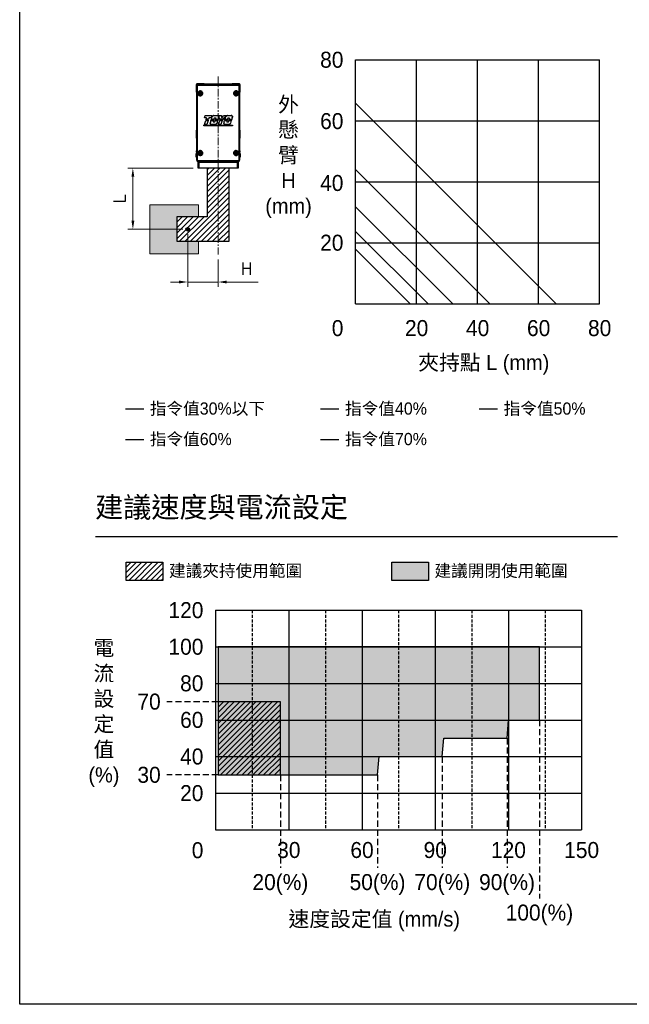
# Model space of a CAD drawing. Header units: inches. Extents: x 0 to 6721, y -3375 to 1330.
# Tile 32 of 196: x 2116 to 2616, y 0 to 807. Entities that reach past the tile are written whole.
import ezdxf

# ---------------------------------------------------------------- set-up
doc = ezdxf.new("R2010")
doc.units = ezdxf.units.IN
doc.header["$MEASUREMENT"] = 0
for name, pattern in [('CENTER', [2, 1.25, -0.25, 0.25, -0.25]), ('HIDDEN', [0.375, 0.25, -0.125]), ('SLD-實線', [0])]:
    doc.linetypes.add(name, pattern=pattern)
doc.layers.add('5', color=7, linetype='Continuous')
doc.layers.add('AM_7', color=4, linetype='CENTER', lineweight=15)
doc.layers.add('AM_8', color=1, linetype='Continuous', lineweight=15)
doc.styles.get("Standard").update_dxf_attribs({"font": 'arial.ttf'})
doc.styles.add('尺寸標註', font='romans.shx', dxfattribs={"bigfont": 'CHINESET.SHX'})
doc.dimstyles.new('CNS4~1$0', dxfattribs={"dimtxt": 10, "dimasz": 7, "dimexe": 4, "dimexo": 4, "dimgap": 6, "dimtad": 1, "dimtoh": 1, "dimdsep": 46, "dimtxsty": '尺寸標註', "dimcen": 0, "dimclrd": 2, "dimclre": 2, "dimclrt": 3, "dimadec": 0, "dimazin": 2, "dimtp": 0.1, "dimtm": 0.1, "dimtfac": 0.71, "dimtmove": 0, "dimatfit": 0, "dimfxl": 0, "dimlwd": 13, "dimlwe": 13, "dimarcsym": 0})

# ---------------------------------------------------------------- blocks, each defined once
blk = doc.blocks.new('*D360')
at = {"color": 2, "lineweight": 13}
for p, q in [((2253.61, 631.37), (2253.61, 588.16)), ((2278.61, 610.61), (2278.61, 588.16)), ((2246.61, 592.16), (2239.61, 592.16)), ((2253.61, 592.16), (2278.61, 592.16)), ((2285.61, 592.16), (2311.27, 592.16))]:
    blk.add_line(p, q, dxfattribs=at)
at = {"color": 2}
for points in [[(2246.61, 593.33), (2246.61, 591), (2253.61, 592.16)], [(2285.61, 593.33), (2285.61, 591), (2278.61, 592.16)]]:
    blk.add_solid(points, dxfattribs=at)
at = {"layer": 'Defpoints', "color": 0}
for p in [(2253.61, 635.37), (2278.61, 614.61), (2278.61, 592.16)]:
    blk.add_point(p, dxfattribs=at)
at = {"color": 3, "insert": (2301.94, 603.16), "char_height": 10, "attachment_point": 5, "style": '尺寸標註'}
blk.add_mtext('H', dxfattribs=at)
blk = doc.blocks.new('*D361')
at = {"color": 2, "lineweight": 13}
for p, q in [((2258.11, 685.54), (2204.7, 685.54)), ((2208.7, 678.54), (2208.7, 642.37)), ((2249.61, 635.37), (2204.7, 635.37))]:
    blk.add_line(p, q, dxfattribs=at)
at = {"color": 2}
for points in [[(2207.53, 678.54), (2209.86, 678.54), (2208.7, 685.54)], [(2207.53, 642.37), (2209.86, 642.37), (2208.7, 635.37)]]:
    blk.add_solid(points, dxfattribs=at)
at = {"layer": 'Defpoints', "color": 0}
for p in [(2262.11, 685.54), (2208.7, 635.37), (2253.61, 635.37)]:
    blk.add_point(p, dxfattribs=at)
at = {"color": 3, "insert": (2197.7, 660.5), "char_height": 10, "attachment_point": 5, "rotation": 90, "style": '尺寸標註'}
blk.add_mtext('L', dxfattribs=at)
blk = doc.blocks.new('CHS2B-S68_側')
at = {"color": 7, "linetype": 'SLD-實線', "lineweight": 25}
for p, q in [((-17.38, 69), (-18, 68.38)), ((-18, 68.38), (-18, 62.38)), ((-17.59, 68.21), (-17.21, 68.59)), ((-17.42, 68.04), (-17.59, 68.21)), ((-17.59, 6.75), (-17.59, 68.21)), ((-17.42, 6.92), (-17.42, 68.04)), ((-11.38, 69), (-17.38, 69)), ((-17.21, 68.59), (17.21, 68.59)), ((-17.21, 68.59), (-17.04, 68.42)), ((-17.13, 68.04), (-17.13, 6.92)), ((-11.16, 68.78), (-11.38, 69)), ((11.16, 68.78), (-11.16, 68.78)), ((11.38, 69), (11.16, 68.78)), ((17.38, 69), (11.38, 69)), ((17.04, 68.42), (17.21, 68.59)), ((17.13, 6.92), (17.13, 68.04)), ((17.21, 68.59), (17.59, 68.21)), ((18, 68.38), (17.38, 69)), ((17.59, 68.21), (17.42, 68.04)), ((17.42, 68.04), (17.42, 6.92)), ((17.59, 68.21), (17.59, 6.75)), ((18, 62.38), (18, 68.38)), ((-18, 62.38), (-17.77, 62.16)), ((-17.77, 62.16), (-17.77, 31.12)), ((-15.44, 60.97), (-15.33, 61.85)), ((-14.74, 60.43), (-15.44, 60.97)), ((-14.51, 62.19), (-15.33, 61.85)), ((-14.74, 60.43), (-13.92, 60.77)), ((-13.81, 61.65), (-14.51, 62.19)), ((-13.81, 61.65), (-13.92, 60.77)), ((13.81, 60.97), (13.92, 61.85)), ((14.51, 60.43), (13.81, 60.97)), ((14.74, 62.19), (13.92, 61.85)), ((14.51, 60.43), (15.33, 60.77)), ((15.44, 61.65), (14.74, 62.19)), ((15.44, 61.65), (15.33, 60.77)), ((17.77, 62.16), (18, 62.38)), ((17.77, 31.12), (17.77, 62.16)), ((-11.26, 41.1), (-11.26, 41.1)), ((-10.59, 43.15), (-10.59, 43.15)), ((-9.45, 41.1), (-9.44, 41.11)), ((-7.6, 41.11), (-7.6, 41.11)), ((-5.8, 41.11), (-5.8, 41.11)), ((-5.14, 43.14), (-5.14, 43.13)), ((-4.96, 41.96), (-4.95, 41.96)), ((-3.51, 43.13), (-3.51, 43.13)), ((-3.3, 40.88), (-3.3, 40.88)), ((-1.77, 40.88), (-1.77, 40.88)), ((-0.46, 43.13), (-0.46, 43.13)), ((0.3, 41.09), (0.46, 41.98)), ((0.46, 41.98), (0.3, 41.09)), ((0.3, 41.09), (0.3, 41.09)), ((0.46, 41.98), (0.46, 41.98)), ((0.58, 43.13), (0.58, 43.13)), ((2.62, 43.13), (2.62, 43.13)), ((2.92, 41.14), (2.92, 41.13)), ((4.48, 43.14), (4.48, 43.13)), ((6.22, 41.96), (6.23, 41.96)), ((6.61, 43.14), (6.61, 43.14)), ((7.67, 43.14), (7.67, 43.14)), ((7.89, 40.87), (7.88, 40.87)), ((9.4, 40.87), (9.4, 40.87)), ((10.72, 43.15), (10.72, 43.15)), ((11.66, 41.97), (11.5, 41.09)), ((11.5, 41.09), (11.66, 41.97)), ((11.5, 41.09), (11.5, 41.09)), ((11.66, 41.97), (11.66, 41.97)), ((-11.69, 35.14), (-11.69, 34.62)), ((-11.69, 35.14), (-11.69, 35.14)), ((-11.69, 34.62), (-11.69, 35.14)), ((-11.69, 34.62), (-11.69, 34.62)), ((-11.21, 35.76), (-11.21, 35.76)), ((-10.14, 39.09), (-10.13, 39.08)), ((-10.01, 39.43), (-10, 39.44)), ((-9.89, 39.78), (-9.89, 39.78)), ((-9.77, 40.1), (-9.77, 40.11)), ((-9.35, 35.77), (-9.35, 35.77)), ((-8.29, 39.08), (-8.29, 39.08)), ((-8.16, 39.44), (-8.16, 39.44)), ((-8.05, 39.77), (-8.05, 39.77)), ((-7.92, 40.11), (-7.92, 40.11)), ((-6.45, 36.83), (-6.37, 37.5)), ((-6.45, 36.83), (-6.44, 36.83)), ((-6.37, 37.5), (-6.44, 36.83)), ((-6.37, 37.5), (-6.37, 37.5)), ((-5.91, 38.94), (-5.91, 38.94)), ((-5.79, 39.3), (-5.79, 39.3)), ((-5.68, 39.63), (-5.68, 39.63)), ((-5.6, 39.97), (-5.6, 39.97)), ((-5.46, 35.72), (-5.46, 35.72)), ((-4.22, 38.04), (-4.22, 38.04)), ((-3.93, 38.94), (-3.93, 38.93)), ((-3.81, 39.3), (-3.81, 39.31)), ((-3.7, 39.63), (-3.71, 39.63)), ((-3.59, 39.97), (-3.59, 39.98)), ((-2.69, 38.04), (-2.69, 38.04)), ((-2.41, 35.72), (-2.41, 35.72)), ((-2.4, 38.93), (-2.4, 38.93)), ((-2.25, 39.31), (-2.25, 39.31)), ((-2.15, 39.63), (-2.14, 39.62)), ((-2.06, 39.97), (-2.06, 39.98)), ((-1.1, 36.83), (-1.1, 36.83)), ((-0.42, 38.93), (-0.43, 38.93)), ((-0.28, 39.31), (-0.28, 39.31)), ((-0.17, 39.63), (-0.18, 39.62)), ((-0.06, 39.98), (-0.06, 39.98)), ((0.3, 35.78), (0.3, 35.78)), ((1.14, 40.12), (1.15, 40.12)), ((1.21, 39.77), (1.21, 39.76)), ((1.27, 39.45), (1.28, 39.45)), ((1.36, 39.07), (1.36, 39.07)), ((2.13, 35.78), (2.13, 35.78)), ((3.19, 39.08), (3.19, 39.07)), ((3.56, 39.44), (3.56, 39.45)), ((3.83, 39.77), (3.82, 39.77)), ((4.1, 40.11), (4.1, 40.12)), ((4.82, 37.5), (4.74, 36.83)), ((4.74, 36.83), (4.81, 37.5)), ((4.74, 36.83), (4.74, 36.83)), ((4.81, 37.5), (4.82, 37.5)), ((5.27, 38.94), (5.28, 38.93)), ((5.39, 39.3), (5.4, 39.3)), ((5.5, 39.63), (5.5, 39.63)), ((5.58, 39.97), (5.59, 39.97)), ((5.72, 35.72), (5.72, 35.72)), ((6.97, 38.04), (6.96, 38.04)), ((7.26, 38.94), (7.26, 38.94)), ((7.38, 39.3), (7.37, 39.3)), ((7.49, 39.63), (7.48, 39.63)), ((7.59, 39.97), (7.59, 39.97)), ((8.49, 38.05), (8.49, 38.04)), ((8.77, 35.71), (8.77, 35.71)), ((8.78, 38.94), (8.78, 38.94)), ((8.92, 39.3), (8.92, 39.3)), ((9.03, 39.64), (9.03, 39.63)), ((9.11, 39.96), (9.11, 39.97)), ((10.09, 36.83), (10.09, 36.83)), ((10.78, 38.95), (10.77, 38.95)), ((10.92, 39.29), (10.91, 39.29)), ((11.03, 39.64), (11.03, 39.64)), ((11.13, 39.96), (11.13, 39.96)), ((11.69, 34.62), (11.69, 35.14)), ((11.69, 35.14), (11.69, 35.14)), ((11.69, 35.14), (11.69, 34.62)), ((11.69, 34.62), (11.69, 34.62)), ((-17.77, 31.12), (-18, 30.9)), ((-18, 30.9), (-18, 24.9)), ((-18, 24.9), (-17.77, 24.68)), ((-17.77, 24.68), (-17.77, 14.48)), ((18, 30.9), (17.77, 31.12)), ((17.77, 24.68), (18, 24.9)), ((17.77, 14.48), (17.77, 24.68)), ((18, 24.9), (18, 30.9)), ((-17.77, 11.93), (-17.92, 11.93)), ((-17.92, 9.08), (-17.92, 11.93)), ((-17.92, 9.08), (-17.77, 9.08)), ((-17.77, 14.48), (-17.59, 14.29)), ((-17.77, 14.25), (-17.59, 14.25)), ((-17.77, 13.12), (-17.77, 14.25)), ((-17.77, 13.12), (-17.77, 6.75)), ((-17.64, 14.34), (-17.64, 14.25)), ((-15.44, 12.04), (-15.33, 12.91)), ((-15.44, 12.04), (-14.74, 11.5)), ((-14.51, 13.25), (-15.33, 12.91)), ((-14.74, 11.5), (-13.92, 11.84)), ((-14.51, 13.25), (-13.81, 12.71)), ((-13.81, 12.71), (-13.92, 11.84)), ((13.81, 12.04), (13.92, 12.91)), ((13.81, 12.04), (14.51, 11.5)), ((14.74, 13.25), (13.92, 12.91)), ((14.51, 11.5), (15.33, 11.84)), ((14.74, 13.25), (15.44, 12.71)), ((15.44, 12.71), (15.33, 11.84)), ((17.59, 14.29), (17.77, 14.48)), ((17.59, 14.25), (17.77, 14.25)), ((17.64, 14.25), (17.64, 14.34)), ((17.77, 14.25), (17.77, 13.12)), ((17.77, 6.75), (17.77, 13.12)), ((17.92, 11.93), (17.77, 11.93)), ((17.77, 9.08), (17.92, 9.08)), ((17.92, 11.93), (17.92, 10.5)), ((17.92, 10.5), (17.92, 9.08)), ((-17.59, 6.75), (-17.42, 6.92)), ((-17.42, 6.92), (-17.13, 6.92)), ((-16.5, 0), (-16.5, 4.5)), ((-16.5, 4.5), (-15.75, 4.5)), ((-15.75, 0), (-16.5, 0)), ((-16.1, 5.61), (-16.28, 5.44)), ((16.28, 5.44), (-16.28, 5.44)), ((16.27, 5.25), (-16.27, 5.25)), ((-15.75, 4.5), (-15.75, 0)), ((15.75, 4.5), (-15.75, 4.5)), ((15.75, 0), (-15.75, 0)), ((-14.25, 4.5), (-14.25, 5.25)), ((-8.25, 4.5), (-8.25, 5.25)), ((8.25, 4.5), (8.25, 5.25)), ((14.25, 4.5), (14.25, 5.25)), ((15.75, 0), (15.75, 4.5)), ((15.75, 4.5), (16.5, 4.5)), ((16.5, 0), (15.75, 0)), ((16.28, 5.44), (16.1, 5.61)), ((16.5, 4.5), (16.5, 0)), ((17.13, 6.92), (17.42, 6.92)), ((17.42, 6.92), (17.59, 6.75))]:
    blk.add_line(p, q, dxfattribs=at)
at = {"color": 8, "linetype": 'SLD-實線', "lineweight": 25}
for p, q in [((-17.59, 13.12), (-17.77, 13.12)), ((17.77, 13.12), (17.59, 13.12)), ((-17.59, 6.75), (-17.77, 6.75)), ((-16.27, 5.44), (-16.27, 5.25)), ((16.27, 5.44), (16.27, 5.25)), ((17.59, 6.75), (17.77, 6.75))]:
    blk.add_line(p, q, dxfattribs=at)
at = {"color": 7, "linetype": 'SLD-實線', "lineweight": 25}
for centre, radius in [((-14.62, 61.31), 1.8), ((-14.62, 61.31), 1.69), ((-14.62, 61.31), 1.59), ((14.62, 61.31), 1.8), ((14.62, 61.31), 1.69), ((14.62, 61.31), 1.59), ((-14.62, 12.38), 1.8), ((-14.62, 12.38), 1.69), ((-14.62, 12.38), 1.59), ((14.62, 12.38), 1.8), ((14.62, 12.38), 1.69), ((14.62, 12.38), 1.59)]:
    blk.add_circle(centre, radius, dxfattribs=at)
for centre, radius, start, end in [((-14.62, 61.31), 0.767, 112.44828, 172.44828), ((-14.62, 61.31), 0.767, 172.44828, 232.44828), ((-14.62, 61.31), 0.767, 232.44828, 292.44828), ((-14.62, 61.31), 0.767, 52.44828, 112.44828), ((-14.62, 61.31), 0.767, 292.44828, 352.44828), ((-14.62, 61.31), 0.767, 352.44828, 52.44828), ((14.62, 61.31), 0.767, 112.44828, 172.44828), ((14.62, 61.31), 0.767, 172.44828, 232.44828), ((14.62, 61.31), 0.767, 232.44828, 292.44828), ((14.62, 61.31), 0.767, 52.44828, 112.44828), ((14.62, 61.31), 0.767, 292.44828, 352.44828), ((14.62, 61.31), 0.767, 352.44828, 52.44828), ((-14.62, 12.38), 0.767, 112.44828, 172.44828), ((-14.62, 12.38), 0.767, 172.44828, 232.44828), ((-14.62, 12.38), 0.767, 232.44828, 292.44828), ((-14.62, 12.38), 0.767, 52.44828, 112.44828), ((-14.62, 12.38), 0.767, 292.44828, 352.44828), ((-14.62, 12.38), 0.767, 352.44828, 52.44828), ((14.62, 12.38), 0.767, 112.44828, 172.44828), ((14.62, 12.38), 0.767, 172.44828, 232.44828), ((14.62, 12.38), 0.767, 232.44828, 292.44828), ((14.62, 12.38), 0.767, 52.44828, 112.44828), ((14.62, 12.38), 0.767, 292.44828, 352.44828), ((14.62, 12.38), 0.767, 352.44828, 52.44828), ((-16.27, 6.75), 1.5, 180, 270), ((-15.71, 5.9), 0.488, 170.02266, 216.52657), ((15.71, 5.9), 0.488, 323.47343, 9.97734), ((16.27, 6.75), 1.5, 270, 0)]:
    blk.add_arc(centre, radius, start, end, dxfattribs=at)
for centre, major_axis, ratio, start_param, end_param in [((-17.04, 68.42), (0.375, 0.375), 0.017452, 3.14159, 4.057195), ((0, 69.19), (68.62, 0), 0.01736, 4.460038, 4.96474), ((0, 69.57), (68.25, 0), 0.017455, 4.460042, 4.964738), ((17.04, 68.42), (-0.375, 0.375), 0.017447, 2.225957, 3.141601), ((0, 79.64), (68.62, 211.61), 0.005384, 4.530978, 4.540818), ((0, 79.64), (68.77, 212.07), 0.005384, 4.531395, 4.541187), ((0, 39.92), (68.77, 0), 0.017455, 1.708558, 1.735188), ((0, 39.92), (68.62, 0), 0.017455, 1.708915, 1.735605), ((0, 44.33), (68.62, 0), 0.017455, 4.557421, 4.637405), ((0, 44.33), (68.77, 0), 0.017455, 4.55779, 4.637516), ((0, 74.35), (68.77, 213.82), 0.005344, 4.553275, 4.558012), ((0, 74.35), (68.62, 213.35), 0.005344, 4.552908, 4.557655), ((0, 60.84), (68.62, 213.35), 0.005344, 1.665136, 1.669844), ((0, 60.84), (68.77, 213.82), 0.005344, 1.664921, 1.669618), ((0, 39.92), (68.62, 0), 0.017455, 1.655375, 1.681751), ((0, 39.92), (68.77, 0), 0.017455, 1.655218, 1.681536), ((0, 55.11), (68.62, 211.61), 0.005384, 1.629178, 1.638772), ((0, 55.11), (68.77, 212.07), 0.005384, 1.629067, 1.638615), ((0, 61.27), (68.77, 213.82), 0.005344, 4.61433, 4.623672), ((0, 61.27), (68.62, 213.35), 0.005344, 4.614099, 4.623478), ((0, 47.23), (68.77, 213.82), 0.005344, 1.60222, 1.606455), ((0, 47.23), (68.62, 213.35), 0.005344, 1.602297, 1.606541), ((0, 44.33), (68.77, 0), 0.017455, 4.661369, 4.705698), ((0, 44.33), (68.62, 0), 0.017455, 4.661255, 4.705684), ((0, 39.68), (68.77, 0), 0.017455, 1.596464, 1.618835), ((0, 39.68), (68.62, 0), 0.017455, 1.596573, 1.618912), ((0, 50.29), (68.77, 213.82), 0.005344, 4.665869, 4.670106), ((0, 50.29), (68.62, 213.35), 0.005344, 4.665751, 4.669997), ((0, 36.25), (68.77, 213.82), 0.005344, 1.549852, 1.555064), ((0, 36.25), (68.62, 213.35), 0.005344, 1.549805, 1.555038), ((0, 39.72), (-68.61, 367.16), 0.003206, 4.712867, 4.721088), ((0, 39.72), (-68.76, 367.96), 0.003206, 4.712872, 4.72106), ((0, 44.33), (68.77, 0), 0.017455, 4.720874, 4.750427), ((0, 44.33), (68.62, 0), 0.017455, 4.720847, 4.750543), ((0, 68.25), (-68.76, 451.28), 0.002629, 1.626089, 1.630527), ((0, 68.25), (-68.61, 450.29), 0.002629, 1.626205, 1.630645), ((0, 39.34), (68.62, 87.77), 0.01075, 4.741232, 4.764001), ((0, 39.34), (68.77, 87.97), 0.01075, 4.741115, 4.763877), ((0, 33.28), (68.77, 83.16), 0.011124, 1.461143, 1.497648), ((0, 33.28), (68.62, 82.98), 0.011124, 1.46085, 1.497499), ((0, 44.33), (68.77, 0), 0.017455, 4.777627, 4.808592), ((0, 44.33), (68.62, 0), 0.017455, 4.777751, 4.808885), ((0, 26.52), (68.62, 213.35), 0.005344, 4.77722, 4.78658), ((0, 26.52), (68.77, 213.82), 0.005344, 4.777094, 4.786418), ((0, 12.47), (68.62, 213.35), 0.005344, 1.439015, 1.44329), ((0, 12.47), (68.77, 213.82), 0.005344, 1.439296, 1.443561), ((0, 44.33), (68.62, 0), 0.017455, 4.824445, 4.869271), ((0, 44.33), (68.77, 0), 0.017455, 4.824202, 4.868925), ((0, 39.68), (68.77, 0), 0.017455, 1.433665, 1.455911), ((0, 39.68), (68.62, 0), 0.017455, 1.433417, 1.455631), ((0, 15.53), (68.62, 213.35), 0.005344, 4.828886, 4.833153), ((0, 15.53), (68.77, 213.82), 0.005344, 4.828647, 4.832905), ((0, 1.49), (68.62, 213.35), 0.005344, 1.385835, 1.39121), ((0, 1.49), (68.77, 213.82), 0.005344, 1.386244, 1.391597), ((0, 36.32), (68.77, 0), 0.017455, 4.541649, 4.883129), ((0, 36.32), (68.62, 0), 0.017455, 4.541233, 4.883545), ((0, 33.44), (68.62, 0), 0.017455, 1.39964, 1.741952), ((0, 33.44), (68.77, 0), 0.017455, 1.400057, 1.741536), ((0, 74.46), (68.62, 213.35), 0.005344, 4.531688, 4.547522), ((0, 74.46), (68.77, 213.82), 0.005344, 4.532103, 4.547876), ((0, 34.58), (68.62, 0), 0.017455, 1.707485, 1.734882), ((0, 34.58), (68.77, 0), 0.017455, 1.707213, 1.734467), ((0, 40.27), (68.62, 0), 0.017455, 4.564137, 4.591345), ((0, 40.27), (68.77, 0), 0.017455, 4.564491, 4.591557), ((0, 74.09), (68.62, 211.44), 0.005388, 4.549469, 4.551127), ((0, 38.25), (68.62, 0), 0.017455, 1.689948, 1.717115), ((0, 74.09), (68.77, 211.91), 0.005388, 4.549844, 4.551473), ((0, 38.25), (68.77, 0), 0.017455, 1.689715, 1.71674), ((0, 40.96), (68.62, 0), 0.017455, 4.567728, 4.594841), ((0, 40.96), (68.77, 0), 0.017455, 4.568074, 4.595045), ((0, 38.92), (68.62, 0), 0.017455, 1.686459, 1.713662), ((0, 38.92), (68.77, 0), 0.017455, 1.686234, 1.713295), ((0, 60.96), (68.62, 213.35), 0.005344, 1.675225, 1.69087), ((0, 60.96), (68.77, 213.82), 0.005344, 1.675013, 1.690598), ((0, 60.72), (68.62, 211.44), 0.005388, 1.671743, 1.673347), ((0, 60.72), (68.77, 211.91), 0.005388, 1.671539, 1.673114), ((0, 61.2), (68.77, 213.82), 0.005344, 4.60304, 4.60979), ((0, 61.2), (68.62, 213.35), 0.005344, 4.602799, 4.609573), ((0, 40.13), (68.77, 0), 0.017455, 4.626405, 4.655184), ((0, 40.13), (68.62, 0), 0.017455, 4.626188, 4.655112), ((0, 61), (68.77, 211.91), 0.005388, 4.611554, 4.613089), ((0, 61), (68.62, 211.44), 0.005388, 4.611316, 4.61288), ((0, 38.11), (68.77, 0), 0.017455, 1.626237, 1.65503), ((0, 38.11), (68.62, 0), 0.017455, 1.626331, 1.655268), ((0, 40.82), (68.77, 0), 0.017455, 4.629691, 4.658454), ((0, 40.82), (68.62, 0), 0.017455, 4.629482, 4.658389), ((0, 38.78), (68.77, 0), 0.017455, 1.62307, 1.65224), ((0, 38.78), (68.62, 0), 0.017455, 1.623157, 1.652471), ((0, 34.52), (68.77, 0), 0.017455, 1.605879, 1.650267), ((0, 34.52), (68.62, 0), 0.017455, 1.605952, 1.650441), ((0, 47.16), (68.62, 211.44), 0.005388, 1.611472, 1.615714), ((0, 47.16), (68.77, 211.91), 0.005388, 1.6114, 1.615632), ((0, 39.24), (68.77, 0), 0.017455, 4.650952, 4.673302), ((0, 39.24), (68.62, 0), 0.017455, 4.65087, 4.673189), ((0, 47.16), (68.77, 211.91), 0.005388, 1.60813, 1.609636), ((0, 47.16), (68.62, 211.44), 0.005388, 1.608195, 1.609729), ((0, 50.2), (68.77, 211.91), 0.005388, 4.656701, 4.660937), ((0, 50.2), (68.62, 211.44), 0.005388, 4.656588, 4.660833), ((0, 40.13), (68.77, 0), 0.017455, 4.677538, 4.706168), ((0, 40.13), (68.62, 0), 0.017455, 4.677434, 4.706207), ((0, 50.12), (68.62, 211.44), 0.005388, 4.66298, 4.664504), ((0, 50.12), (68.77, 211.91), 0.005388, 4.663104, 4.6646), ((0, 38.11), (68.77, 0), 0.017455, 1.574844, 1.60348), ((0, 38.11), (68.62, 0), 0.017455, 1.574825, 1.603604), ((0, 40.82), (68.62, 0), 0.017455, 4.681105, 4.709877), ((0, 40.82), (68.77, 0), 0.017455, 4.681201, 4.70983), ((0, 38.78), (68.77, 0), 0.017455, 1.571679, 1.600701), ((0, 38.78), (68.62, 0), 0.017455, 1.571654, 1.600819), ((0, 36.34), (68.77, 213.82), 0.005344, 1.560402, 1.570217), ((0, 36.34), (68.62, 213.35), 0.005344, 1.560363, 1.570216), ((0, 36.28), (68.62, 211.44), 0.005388, 1.556708, 1.558224), ((0, 36.28), (68.77, 211.91), 0.005388, 1.556754, 1.558243), ((0, 38.76), (68.62, 213.35), 0.005344, 4.700132, 4.715589), ((0, 38.76), (68.77, 213.82), 0.005344, 4.700175, 4.715573), ((0, 34.58), (68.62, 0), 0.017455, 1.539781, 1.566438), ((0, 34.58), (68.77, 0), 0.017455, 1.539876, 1.566395), ((0, 38.92), (68.62, 0), 0.017455, 1.51095, 1.554118), ((0, 38.92), (68.77, 0), 0.017455, 1.511099, 1.554123), ((0, 39.69), (-68.61, 333.37), 0.003519, 4.710927, 4.711889), ((0, 40.96), (68.77, 0), 0.017455, 4.729992, 4.768015), ((0, 40.96), (68.62, 0), 0.017455, 4.729984, 4.768218), ((0, 39.69), (-68.76, 334.1), 0.003519, 4.710936, 4.711881), ((0, 38.25), (68.62, 0), 0.017455, 1.518867, 1.552239), ((0, 38.25), (68.77, 0), 0.017455, 1.518998, 1.552248), ((0, 40.27), (68.62, 0), 0.017455, 4.732204, 4.758894), ((0, 40.27), (68.77, 0), 0.017455, 4.732189, 4.75874), ((0, 25.25), (68.62, 213.35), 0.005344, 1.507676, 1.523166), ((0, 25.25), (68.77, 213.82), 0.005344, 1.50783, 1.523261), ((0, 33.24), (68.77, 83.53), 0.011094, 1.501696, 1.505523), ((0, 33.24), (68.62, 83.35), 0.011094, 1.501493, 1.505392), ((0, 26.44), (68.62, 213.35), 0.005344, 4.765961, 4.772704), ((0, 26.44), (68.77, 213.82), 0.005344, 4.765845, 4.772564), ((0, 40.13), (68.62, 0), 0.017455, 4.78932, 4.818376), ((0, 40.13), (68.77, 0), 0.017455, 4.78918, 4.818091), ((0, 26.56), (68.62, 211.44), 0.005388, 4.774449, 4.776003), ((0, 38.11), (68.62, 0), 0.017455, 1.463101, 1.492136), ((0, 26.56), (68.77, 211.91), 0.005388, 4.774329, 4.775856), ((0, 38.11), (68.77, 0), 0.017455, 1.463365, 1.492255), ((0, 40.82), (68.62, 0), 0.017455, 4.792604, 4.82168), ((0, 40.82), (68.77, 0), 0.017455, 4.792457, 4.821387), ((0, 38.78), (68.62, 0), 0.017455, 1.459906, 1.48935), ((0, 38.78), (68.77, 0), 0.017455, 1.460177, 1.489476), ((0, 34.52), (68.77, 0), 0.017455, 1.442927, 1.487504), ((0, 34.52), (68.62, 0), 0.017455, 1.442642, 1.487321), ((0, 12.72), (68.77, 211.91), 0.005388, 1.448493, 1.452758), ((0, 39.24), (68.77, 0), 0.017455, 4.813827, 4.836124), ((0, 12.72), (68.62, 211.44), 0.005388, 1.448208, 1.452482), ((0, 39.24), (68.62, 0), 0.017455, 4.814102, 4.836368), ((0, 12.72), (68.77, 211.91), 0.005388, 1.445197, 1.446764), ((0, 12.72), (68.62, 211.44), 0.005388, 1.444904, 1.4465), ((0, 15.75), (68.77, 211.91), 0.005388, 4.819523, 4.823781), ((0, 15.75), (68.62, 211.44), 0.005388, 4.819767, 4.824034), ((0, 40.13), (68.77, 0), 0.017455, 4.840382, 4.869695), ((0, 40.13), (68.62, 0), 0.017455, 4.840635, 4.870096), ((0, 15.67), (68.62, 211.44), 0.005388, 4.826103, 4.827727), ((0, 15.67), (68.77, 211.91), 0.005388, 4.82587, 4.827465), ((0, 38.11), (68.62, 0), 0.017455, 1.411046, 1.440481), ((0, 38.11), (68.77, 0), 0.017455, 1.411426, 1.440714), ((0, 40.82), (68.62, 0), 0.017455, 4.844328, 4.873828), ((0, 40.82), (68.77, 0), 0.017455, 4.844067, 4.873419), ((0, 38.78), (68.77, 0), 0.017455, 1.408212, 1.437923), ((0, 38.78), (68.62, 0), 0.017455, 1.407825, 1.437684), ((0, 1.58), (68.77, 213.82), 0.005344, 1.396875, 1.406925), ((0, 1.58), (68.62, 213.35), 0.005344, 1.396474, 1.406564), ((0, 1.83), (68.77, 211.91), 0.005388, 1.393165, 1.394824), ((0, 1.83), (68.62, 211.44), 0.005388, 1.392756, 1.394445), ((-16.27, 6.75), (0.928, 0.928), 0.999695, 2.356347, 3.926839), ((0, 4.83), (68.62, 0), 0.01736, 1.332666, 1.808927), ((0, 4.46), (68.25, 0), 0.017455, 1.332666, 1.808927), ((16.27, 6.75), (-0.928, 0.928), 0.999695, 2.356347, 3.926839)]:
    blk.add_ellipse(centre, major_axis=major_axis, ratio=ratio, start_param=start_param, end_param=end_param, dxfattribs=at)
for points, knots in [([(-17.26, 68.18), (-17.23, 68.21), (-17.18, 68.27), (-17.11, 68.34), (-17.06, 68.39), (-17.04, 68.41), (-17.04, 68.41), (-17.04, 68.42)], [0, 0, 0, 0, 0.2759054, 0.514367, 0.7076197, 0.9015643, 1, 1, 1, 1]), ([(-17.13, 68.04), (-17.14, 68.04), (-17.18, 68.09), (-17.22, 68.14), (-17.26, 68.18)], [0, 0, 0, 0, 0.016695, 1, 1, 1, 1]), ([(17.04, 68.42), (17.04, 68.41), (17.04, 68.41), (17.08, 68.37), (17.13, 68.32), (17.19, 68.25), (17.24, 68.2), (17.26, 68.18)], [0, 0, 0, 0, 0.186133, 0.372544, 0.554984, 0.824738, 1, 1, 1, 1]), ([(17.13, 68.04), (17.14, 68.04), (17.18, 68.09), (17.22, 68.14), (17.26, 68.18)], [0, 0, 0, 0, 0.016696, 1, 1, 1, 1]), ([(-16.63, 61.11), (-16.64, 61.2), (-16.66, 61.5), (-16.55, 62.02), (-16.22, 62.59), (-15.72, 63.04), (-15.09, 63.29), (-14.4, 63.33), (-13.73, 63.13), (-13.17, 62.71), (-12.84, 62.21), (-12.66, 61.65), (-12.63, 61.05), (-12.83, 60.41), (-13.22, 59.87), (-13.77, 59.48), (-14.43, 59.29), (-15.11, 59.33), (-15.75, 59.61), (-16.26, 60.08), (-16.55, 60.62), (-16.61, 60.98), (-16.63, 61.11)], [0, 0, 0, 0, 0.020191, 0.071776, 0.123439, 0.176176, 0.230394, 0.285745, 0.34135, 0.396331, 0.450239, 0.483718, 0.535875, 0.588037, 0.640374, 0.693383, 0.747382, 0.802391, 0.857982, 0.913296, 0.967419, 1, 1, 1, 1]), ([(-16.45, 61.13), (-16.43, 61), (-16.37, 60.67), (-16.21, 60.37), (-15.96, 60.03), (-15.64, 59.73), (-15.05, 59.48), (-14.41, 59.45), (-13.81, 59.62), (-13.3, 59.98), (-12.94, 60.48), (-12.76, 61.07), (-12.78, 61.62), (-12.95, 62.14), (-13.26, 62.61), (-13.77, 62.99), (-14.39, 63.18), (-15.03, 63.14), (-15.61, 62.91), (-16.07, 62.5), (-16.37, 61.97), (-16.47, 61.48), (-16.45, 61.21), (-16.45, 61.13)], [0, 0, 0, 0, 0.032547, 0.08615, 0.086647, 0.141975, 0.197611, 0.252666, 0.306692, 0.359704, 0.412024, 0.464159, 0.516286, 0.549748, 0.603638, 0.658619, 0.714252, 0.769648, 0.82391, 0.876663, 0.928303, 0.979833, 1, 1, 1, 1]), ([(12.66, 61.11), (12.66, 61.18), (12.64, 61.48), (12.74, 62), (13.06, 62.58), (13.57, 63.03), (14.19, 63.29), (14.88, 63.33), (15.54, 63.14), (16.11, 62.73), (16.45, 62.22), (16.64, 61.66), (16.67, 61.07), (16.48, 60.44), (16.1, 59.89), (15.56, 59.5), (14.91, 59.3), (14.21, 59.33), (13.57, 59.59), (13.05, 60.06), (12.75, 60.59), (12.69, 60.96), (12.66, 61.11)], [0, 0, 0, 0, 0.018168, 0.070351, 0.122559, 0.175287, 0.22892, 0.283601, 0.339069, 0.394593, 0.449212, 0.483265, 0.534815, 0.586368, 0.638246, 0.691383, 0.745979, 0.801498, 0.857006, 0.911713, 0.965318, 1, 1, 1, 1]), ([(12.79, 61.12), (12.81, 60.99), (12.87, 60.65), (13.04, 60.34), (13.3, 60.01), (13.62, 59.72), (14.21, 59.48), (14.85, 59.45), (15.46, 59.63), (15.96, 60), (16.31, 60.5), (16.48, 61.09), (16.45, 61.64), (16.28, 62.16), (15.96, 62.62), (15.44, 63), (14.83, 63.18), (14.19, 63.14), (13.62, 62.9), (13.15, 62.49), (12.85, 61.95), (12.76, 61.47), (12.78, 61.19), (12.79, 61.12)], [0, 0, 0, 0, 0.034663, 0.087911, 0.088251, 0.142952, 0.198481, 0.254043, 0.308686, 0.361849, 0.413714, 0.465218, 0.516708, 0.550731, 0.605335, 0.660887, 0.716404, 0.771126, 0.824777, 0.877501, 0.929688, 0.981842, 1, 1, 1, 1]), ([(-4.96, 41.96), (-4.88, 42.14), (-4.71, 42.5), (-4.26, 42.89), (-3.83, 43.08), (-3.57, 43.12), (-3.51, 43.13)], [0, 0, 0, 0, 0.293895, 0.596102, 0.898866, 1, 1, 1, 1]), ([(-3.51, 43.13), (-3.7, 43.09), (-4.09, 43), (-4.57, 42.64), (-4.84, 42.26), (-4.93, 42.02), (-4.95, 41.96)], [0, 0, 0, 0, 0.301672, 0.604843, 0.907878, 1, 1, 1, 1]), ([(0.46, 41.98), (0.47, 42.08), (0.49, 42.28), (0.39, 42.6), (0.19, 42.87), (-0.08, 43.06), (-0.32, 43.12), (-0.44, 43.13), (-0.46, 43.13)], [0, 0, 0, 0, 0.178126, 0.37612, 0.574121, 0.772143, 0.970181, 1, 1, 1, 1]), ([(-0.46, 43.13), (-0.35, 43.12), (-0.13, 43.09), (0.16, 42.9), (0.37, 42.64), (0.48, 42.33), (0.49, 42.1), (0.47, 41.98), (0.46, 41.98)], [0, 0, 0, 0, 0.197388, 0.395487, 0.593579, 0.791658, 0.989714, 1, 1, 1, 1]), ([(6.22, 41.96), (6.3, 42.14), (6.47, 42.5), (6.92, 42.9), (7.35, 43.09), (7.61, 43.13), (7.67, 43.14)], [0, 0, 0, 0, 0.293145, 0.594858, 0.897497, 1, 1, 1, 1]), ([(7.67, 43.14), (7.48, 43.09), (7.09, 43.01), (6.6, 42.64), (6.34, 42.26), (6.25, 42.02), (6.23, 41.96)], [0, 0, 0, 0, 0.302869, 0.607474, 0.910805, 1, 1, 1, 1]), ([(10.72, 43.15), (10.83, 43.13), (11.06, 43.1), (11.35, 42.91), (11.57, 42.65), (11.68, 42.32), (11.68, 42.09), (11.66, 41.98), (11.66, 41.97)], [0, 0, 0, 0, 0.200177, 0.40129, 0.601253, 0.798579, 0.993385, 1, 1, 1, 1]), ([(11.66, 41.97), (11.67, 42.07), (11.69, 42.28), (11.59, 42.6), (11.39, 42.87), (11.12, 43.07), (10.88, 43.14), (10.74, 43.14), (10.72, 43.15)], [0, 0, 0, 0, 0.175882, 0.369702, 0.564083, 0.76072, 0.960024, 1, 1, 1, 1]), ([(-6.44, 36.83), (-6.45, 36.73), (-6.46, 36.51), (-6.33, 36.2), (-6.12, 35.94), (-5.83, 35.77), (-5.6, 35.72), (-5.47, 35.72), (-5.46, 35.72)], [0, 0, 0, 0, 0.18468, 0.381527, 0.57865, 0.776545, 0.975186, 1, 1, 1, 1]), ([(-5.46, 35.72), (-5.57, 35.73), (-5.79, 35.75), (-6.09, 35.92), (-6.32, 36.17), (-6.46, 36.49), (-6.45, 36.71), (-6.45, 36.83)], [0, 0, 0, 0, 0.198572, 0.397594, 0.596414, 0.794533, 1, 1, 1, 1]), ([(-2.41, 35.72), (-2.22, 35.78), (-1.85, 35.89), (-1.37, 36.29), (-1.19, 36.65), (-1.1, 36.83)], [0, 0, 0, 0, 0.328673, 0.659844, 1, 1, 1, 1]), ([(-1.1, 36.83), (-1.19, 36.66), (-1.36, 36.31), (-1.82, 35.9), (-2.21, 35.78), (-2.41, 35.72)], [0, 0, 0, 0, 0.321907, 0.652799, 1, 1, 1, 1]), ([(5.72, 35.72), (5.61, 35.73), (5.39, 35.75), (5.09, 35.92), (4.87, 36.17), (4.73, 36.49), (4.73, 36.71), (4.74, 36.83)], [0, 0, 0, 0, 0.198813, 0.398086, 0.596955, 0.795241, 1, 1, 1, 1]), ([(4.74, 36.83), (4.74, 36.73), (4.73, 36.51), (4.85, 36.2), (5.06, 35.94), (5.36, 35.76), (5.6, 35.73), (5.72, 35.72)], [0, 0, 0, 0, 0.185363, 0.383057, 0.580866, 0.779067, 1, 1, 1, 1]), ([(8.77, 35.71), (8.96, 35.77), (9.34, 35.89), (9.82, 36.28), (10, 36.65), (10.09, 36.83)], [0, 0, 0, 0, 0.330127, 0.663275, 1, 1, 1, 1]), ([(10.09, 36.83), (10.01, 36.65), (9.84, 36.3), (9.37, 35.89), (8.97, 35.77), (8.77, 35.71)], [0, 0, 0, 0, 0.317334, 0.645918, 1, 1, 1, 1]), ([(-16.63, 12.17), (-16.64, 12.26), (-16.66, 12.56), (-16.55, 13.08), (-16.22, 13.66), (-15.72, 14.1), (-15.09, 14.36), (-14.4, 14.39), (-13.73, 14.19), (-13.17, 13.78), (-12.84, 13.27), (-12.66, 12.71), (-12.63, 12.12), (-12.83, 11.48), (-13.22, 10.93), (-13.77, 10.54), (-14.43, 10.36), (-15.11, 10.4), (-15.75, 10.67), (-16.26, 11.14), (-16.55, 11.68), (-16.61, 12.04), (-16.63, 12.17)], [0, 0, 0, 0, 0.020191, 0.071776, 0.123439, 0.176176, 0.230394, 0.285745, 0.34135, 0.396331, 0.450239, 0.483718, 0.535875, 0.588037, 0.640374, 0.693383, 0.747382, 0.802391, 0.857982, 0.913296, 0.967419, 1, 1, 1, 1]), ([(-16.45, 12.19), (-16.43, 12.06), (-16.37, 11.73), (-16.21, 11.43), (-15.96, 11.09), (-15.64, 10.8), (-15.05, 10.55), (-14.41, 10.51), (-13.81, 10.68), (-13.3, 11.04), (-12.94, 11.54), (-12.76, 12.14), (-12.78, 12.68), (-12.95, 13.2), (-13.26, 13.67), (-13.77, 14.05), (-14.39, 14.24), (-15.03, 14.21), (-15.61, 13.97), (-16.07, 13.56), (-16.37, 13.03), (-16.47, 12.55), (-16.45, 12.27), (-16.45, 12.19)], [0, 0, 0, 0, 0.032547, 0.08615, 0.086647, 0.141975, 0.197611, 0.252666, 0.306692, 0.359704, 0.412024, 0.464159, 0.516286, 0.549748, 0.603638, 0.658619, 0.714252, 0.769648, 0.82391, 0.876663, 0.928303, 0.979833, 1, 1, 1, 1]), ([(12.66, 12.17), (12.66, 12.25), (12.64, 12.54), (12.74, 13.06), (13.06, 13.64), (13.57, 14.09), (14.19, 14.35), (14.88, 14.39), (15.54, 14.2), (16.11, 13.79), (16.45, 13.29), (16.64, 12.72), (16.67, 12.14), (16.48, 11.5), (16.1, 10.96), (15.56, 10.56), (14.91, 10.36), (14.21, 10.39), (13.57, 10.65), (13.05, 11.12), (12.75, 11.66), (12.69, 12.02), (12.66, 12.17)], [0, 0, 0, 0, 0.018168, 0.070351, 0.122559, 0.175287, 0.22892, 0.283601, 0.339069, 0.394593, 0.449212, 0.483265, 0.534815, 0.586368, 0.638246, 0.691383, 0.745979, 0.801498, 0.857006, 0.911713, 0.965318, 1, 1, 1, 1]), ([(12.79, 12.18), (12.81, 12.05), (12.87, 11.71), (13.04, 11.4), (13.3, 11.08), (13.62, 10.78), (14.21, 10.54), (14.85, 10.51), (15.46, 10.7), (15.96, 11.06), (16.31, 11.57), (16.48, 12.15), (16.45, 12.7), (16.28, 13.22), (15.96, 13.69), (15.44, 14.06), (14.83, 14.24), (14.19, 14.2), (13.62, 13.96), (13.15, 13.55), (12.85, 13.01), (12.76, 12.53), (12.78, 12.26), (12.79, 12.18)], [0, 0, 0, 0, 0.034663, 0.087911, 0.088251, 0.142952, 0.198481, 0.254043, 0.308686, 0.361849, 0.413714, 0.465218, 0.516708, 0.550731, 0.605335, 0.660887, 0.716404, 0.771126, 0.824777, 0.877501, 0.929688, 0.981842, 1, 1, 1, 1]), ([(-16.1, 5.61), (-16.25, 5.63), (-16.56, 5.66), (-16.96, 5.9), (-17.25, 6.24), (-17.4, 6.61), (-17.41, 6.84), (-17.42, 6.92)], [0, 0, 0, 0, 0.222193, 0.445298, 0.665738, 0.879604, 1, 1, 1, 1]), ([(-17.13, 6.92), (-17.13, 6.86), (-17.12, 6.7), (-17.02, 6.44), (-16.8, 6.19), (-16.51, 6.02), (-16.3, 6), (-16.19, 5.99)], [0, 0, 0, 0, 0.119128, 0.331214, 0.551236, 0.775557, 1, 1, 1, 1]), ([(17.42, 6.92), (17.4, 6.78), (17.37, 6.49), (17.16, 6.11), (16.84, 5.81), (16.47, 5.64), (16.21, 5.62), (16.1, 5.61)], [0, 0, 0, 0, 0.206623, 0.412542, 0.620211, 0.833664, 1, 1, 1, 1]), ([(16.19, 5.99), (16.27, 5.99), (16.45, 6.01), (16.72, 6.13), (16.95, 6.34), (17.1, 6.61), (17.12, 6.82), (17.13, 6.92)], [0, 0, 0, 0, 0.168072, 0.383049, 0.590847, 0.795492, 1, 1, 1, 1])]:
    blk.add_open_spline(points, degree=3, knots=knots, dxfattribs=at)

msp = doc.modelspace()

# ---------------------------------------------------------------- hatches: boundary and pattern name
h = msp.add_hatch()
h.set_pattern_fill('ANSI31', color=32, style=0)
h.set_pattern_definition([(45, (1008.7192, 119.14), (-2.245064, 2.245064), [])])
h.paths.add_polyline_path([(2269.607, 685.54), (2269.607, 645.54), (2244.607, 645.54), (2244.607, 625.54), (2287.607, 625.54), (2287.607, 685.54)])
h = msp.add_hatch(color=256)
h.dxf.hatch_style = 1
h.paths.add_polyline_path([(2252.105, 635.365, 1), (2255.105, 635.365, 1)])
h = msp.add_hatch()
h.set_pattern_fill('ANSI31', color=1, scale=25)
h.set_pattern_definition([(45, (-96.4508, -10), (-2.2097087, 2.2097087), [])])
h.paths.add_polyline_path([(2233.299, 347.381), (2233.299, 362.381), (2203.299, 362.381), (2203.299, 347.381)])
h = msp.add_hatch(color=4)
h.dxf.hatch_style = 1
h.paths.add_polyline_path([(2450.903, 347.381), (2450.903, 362.381), (2420.903, 362.381), (2420.903, 347.381)])
h = msp.add_hatch(color=4)
h.dxf.hatch_style = 1
h.paths.add_polyline_path([(2463.601, 218.069), (2515.369, 218.069), (2516.681, 233.069), (2541.909, 233.069), (2541.909, 293.069), (2278.509, 293.069), (2278.509, 188.069), (2409.209, 188.069), (2410.521, 203.069), (2462.289, 203.069)])
h = msp.add_hatch()
h.set_pattern_fill('ANSI31', color=1, scale=25)
h.set_pattern_definition([(45, (-33.3428, 2e-06), (-2.2097087, 2.2097087), [])])
h.paths.add_polyline_path([(2329.589, 248.069), (2278.509, 248.069), (2278.509, 188.069), (2329.589, 188.069)])
at = {"layer": 'AM_8'}
msp.add_hatch(color=256, dxfattribs=at).paths.add_polyline_path([(2262.605, 615.365), (2262.605, 625.54), (2244.607, 625.54), (2244.607, 645.54), (2262.605, 645.54), (2262.605, 655.365), (2222.605, 655.365), (2222.605, 615.365)])

# ---------------------------------------------------------------- linework, layer by layer
for p, q in [((2391.272, 574.31), (2391.272, 774.31)), ((2391.272, 774.31), (2591.272, 774.31)), ((2441.272, 574.31), (2441.272, 774.31)), ((2491.272, 574.31), (2491.272, 774.31)), ((2541.272, 574.31), (2541.272, 774.31)), ((2591.272, 574.31), (2591.272, 774.31)), ((2391.272, 724.31), (2591.272, 724.31)), ((2391.272, 674.31), (2591.272, 674.31)), ((2391.272, 624.31), (2591.272, 624.31)), ((2391.272, 574.31), (2591.272, 574.31)), ((2178.076, 383.42), (2605.989, 383.42))]:
    msp.add_line(p, q)
at = {"color": 32}
for p, q in [((2555.672, 574.31), (2391.272, 738.71)), ((2217.596, 487.871), (2202.596, 487.871))]:
    msp.add_line(p, q, dxfattribs=at)
at = {"color": 6}
for p, q in [((2501.372, 574.31), (2391.272, 684.41)), ((2377.596, 487.871), (2362.596, 487.871))]:
    msp.add_line(p, q, dxfattribs=at)
at = {"color": 5}
for p, q in [((2470.872, 574.31), (2391.272, 653.91)), ((2507.596, 487.871), (2492.596, 487.871))]:
    msp.add_line(p, q, dxfattribs=at)
at = {"color": 4}
for p, q in [((2450.672, 574.31), (2391.272, 633.71)), ((2217.596, 462.871), (2202.596, 462.871))]:
    msp.add_line(p, q, dxfattribs=at)
at = {"color": 3}
for p, q in [((2435.972, 574.31), (2391.272, 619.01)), ((2377.596, 462.871), (2362.596, 462.871))]:
    msp.add_line(p, q, dxfattribs=at)
at = {"color": 0}
for p, q in [((2276.509, 323.069), (2276.509, 143.069)), ((2276.509, 323.069), (2576.509, 323.069)), ((2336.509, 323.069), (2336.509, 143.069)), ((2396.509, 323.069), (2396.509, 143.069)), ((2456.509, 323.069), (2456.509, 143.069)), ((2516.509, 323.069), (2516.509, 143.069)), ((2576.509, 323.069), (2576.509, 143.069)), ((2276.509, 293.069), (2576.509, 293.069)), ((2276.509, 263.069), (2576.509, 263.069)), ((2276.509, 233.069), (2576.509, 233.069)), ((2276.509, 203.069), (2576.509, 203.069)), ((2276.509, 173.069), (2576.509, 173.069)), ((2276.509, 143.069), (2576.509, 143.069))]:
    msp.add_line(p, q, dxfattribs=at)
at = {"color": 0, "linetype": 'HIDDEN', "ltscale": 10}
for p, q in [((2306.509, 323.069), (2306.509, 143.069)), ((2366.509, 323.069), (2366.509, 143.069)), ((2426.509, 323.069), (2426.509, 143.069)), ((2486.509, 323.069), (2486.509, 143.069)), ((2546.509, 323.069), (2546.509, 143.069))]:
    msp.add_line(p, q, dxfattribs=at)
at = {"color": 1, "linetype": 'HIDDEN', "ltscale": 20}
for p, q in [((2278.509, 248.069), (2236.509, 248.069)), ((2278.509, 188.069), (2236.509, 188.069))]:
    msp.add_line(p, q, dxfattribs=at)
at = {"color": 4, "linetype": 'HIDDEN', "ltscale": 20}
for p, q in [((2541.909, 233.069), (2541.909, 86.776)), ((2515.369, 218.069), (2515.369, 111.776)), ((2462.289, 203.069), (2462.289, 111.776)), ((2329.589, 188.069), (2329.589, 111.776)), ((2409.209, 188.069), (2409.209, 111.776))]:
    msp.add_line(p, q, dxfattribs=at)
at = {"color": 7}
for points in [[(2115.938, 1329.753), (3073.908, 1329.753), (3073.908, 0), (2115.938, 0)], [(2203.299, 362.381), (2233.299, 362.381), (2233.299, 347.381), (2203.299, 347.381)], [(2420.903, 362.381), (2450.903, 362.381), (2450.903, 347.381), (2420.903, 347.381)]]:
    msp.add_lwpolyline(points, close=True, dxfattribs=at)
at = {"color": 32}
msp.add_lwpolyline([(2269.607, 685.54), (2269.607, 645.54), (2244.607, 645.54), (2244.607, 625.54), (2287.607, 625.54), (2287.607, 685.54), (2269.607, 685.54)], dxfattribs=at)
at = {"color": 4}
msp.add_lwpolyline([(2463.601, 218.069), (2515.369, 218.069), (2516.681, 233.069), (2541.909, 233.069), (2541.909, 293.069), (2278.509, 293.069), (2278.509, 188.069), (2409.209, 188.069), (2410.521, 203.069), (2462.289, 203.069)], close=True, dxfattribs=at)
at = {"color": 1}
msp.add_lwpolyline([(2329.589, 248.069), (2278.509, 248.069), (2278.509, 188.069), (2329.589, 188.069)], close=True, dxfattribs=at)
msp.add_circle((2253.605, 635.365), 1.5)
msp.add_point((2253.605, 635.365))
at = {"layer": 'AM_7', "ltscale": 5}
msp.add_line((2278.607, 760.54), (2278.607, 614.609), dxfattribs=at)
at = {"layer": 'AM_8'}
msp.add_lwpolyline([(2262.605, 645.365), (2262.605, 655.365), (2222.605, 655.365), (2222.605, 615.365), (2262.605, 615.365), (2262.605, 625.365)], dxfattribs=at)

# ---------------------------------------------------------------- block references
at = {"color": 1}
msp.add_blockref('CHS2B-S68_側', (2278.607, 685.54), dxfattribs=at)

# ---------------------------------------------------------------- texts
at = {"color": 0}
for s, insert, char_height, width, attachment_point in [('{\\fPMingLiU|b0|i0|c136|p18;80}', (2381.272, 774.31), 13.12093, 19.20913, 6), ('{\\fPMingLiU|b0|i0|c136|p18;外\\P懸\\P臂\\PH\\P(mm)}', (2336.272, 694.31), 12.49612, 43.75488, 5), ('{\\fPMingLiU|b0|i0|c136|p18;60}', (2381.272, 724.01), 13.12093, 19.20913, 6), ('{\\fPMingLiU|b0|i0|c136|p18;40}', (2381.272, 673.26), 13.12093, 19.20913, 6), ('{\\fPMingLiU|b0|i0|c136|p18;20}', (2381.272, 624.31), 13.12093, 19.20913, 6), ('{\\fPMingLiU|b0|i0|c136|p18;0}', (2381.272, 554.31), 13.12093, 19.20913, 6), ('{\\fPMingLiU|b0|i0|c136|p18;20}', (2441.272, 554.31), 13.12093, 19.20913, 5), ('{\\fPMingLiU|b0|i0|c136|p18;40}', (2491.272, 554.31), 13.12093, 19.20913, 5), ('{\\fPMingLiU|b0|i0|c136|p18;60}', (2541.272, 554.31), 13.12093, 19.20913, 5), ('{\\fPMingLiU|b0|i0|c136|p18;80}', (2591.272, 554.31), 13.12093, 19.20913, 5), ('{\\fPMingLiU|b0|i0|c136|p18;夾持點 L (mm)}', (2496.272, 524.31), 12.49612, 117.58783, 5), ('{\\fPMingLiU|b0|i0|c136|p18;120}', (2266.509, 323.069), 13.12093, 38.10111, 6), ('{\\fPMingLiU|b0|i0|c136|p18;100}', (2266.509, 293.069), 13.12093, 38.10111, 6), ('{\\fPMingLiU|b0|i0|c136|p18;80}', (2266.509, 263.069), 13.12093, 38.10111, 6), ('{\\fPMingLiU|b0|i0|c136|p18;電流設定值(%)}', (2184.97, 238.28), 12.49612, 25.70969, 5), ('{\\fPMingLiU|b0|i0|c136|p18;60}', (2266.509, 233.069), 13.12093, 38.10111, 6), ('{\\fPMingLiU|b0|i0|c136|p18;40}', (2266.509, 203.069), 13.12093, 38.10111, 6), ('{\\fPMingLiU|b0|i0|c136|p18;20}', (2266.509, 173.069), 13.12093, 38.10111, 6), ('{\\fPMingLiU|b0|i0|c136|p18;0}', (2266.509, 132.886), 13.12093, 44.46659, 3), ('{\\fPMingLiU|b0|i0|c136|p18;30}', (2336.509, 133.069), 13.12093, 48.25034, 2), ('{\\fPMingLiU|b0|i0|c136|p18;60}', (2396.509, 133.069), 13.12093, 48.25034, 2), ('{\\fPMingLiU|b0|i0|c136|p18;90}', (2456.509, 133.069), 13.12093, 48.25034, 2), ('{\\fPMingLiU|b0|i0|c136|p18;120}', (2516.509, 133.069), 13.12093, 48.25034, 2), ('{\\fPMingLiU|b0|i0|c136|p18;150}', (2576.509, 133.069), 13.12093, 48.25034, 2), ('{\\fPMingLiU|b0|i0|c136|p18;速度設定值 (mm/s)}', (2406.509, 68.069), 12.49612, 206.76606, 5)]:
    msp.add_mtext(s, dxfattribs=dict(at, insert=insert, char_height=char_height, width=width, attachment_point=attachment_point))
at = {"color": 32, "insert": (2222.596, 487.871), "char_height": 10, "width": 124.9079, "attachment_point": 4}
msp.add_mtext('{\\fPMingLiU|b0|i0|c136|p18;指令值30%以下}', dxfattribs=at)
at = {"color": 6, "insert": (2382.596, 487.871), "char_height": 10, "width": 124.9079, "attachment_point": 4}
msp.add_mtext('{\\fPMingLiU|b0|i0|c136|p18;指令值40%}', dxfattribs=at)
at = {"color": 5, "insert": (2512.596, 487.871), "char_height": 10, "width": 89.15576, "attachment_point": 4}
msp.add_mtext('{\\fPMingLiU|b0|i0|c136|p18;指令值50%}', dxfattribs=at)
at = {"color": 4}
for s, insert, char_height, width, attachment_point in [('{\\fPMingLiU|b0|i0|c136|p18;指令值60%}', (2222.596, 462.871), 10, 89.15576, 4), ('{\\fPMingLiU|b0|i0|c136|p18;20(%)}', (2329.589, 106.776), 13.12093, 48.25034, 2), ('{\\fPMingLiU|b0|i0|c136|p18;50(%)}', (2409.209, 106.776), 13.12093, 48.25034, 2), ('{\\fPMingLiU|b0|i0|c136|p18;70(%)}', (2462.289, 106.776), 13.12093, 48.25034, 2), ('{\\fPMingLiU|b0|i0|c136|p18;90(%)}', (2515.369, 106.776), 13.12093, 48.25034, 2), ('{\\fPMingLiU|b0|i0|c136|p18;100(%)}', (2541.909, 81.776), 13.12093, 48.25034, 2)]:
    msp.add_mtext(s, dxfattribs=dict(at, insert=insert, char_height=char_height, width=width, attachment_point=attachment_point))
at = {"color": 3, "insert": (2382.596, 462.871), "char_height": 10, "width": 89.15576, "attachment_point": 4}
msp.add_mtext('{\\fPMingLiU|b0|i0|c136|p18;指令值70%}', dxfattribs=at)
at = {"color": 7, "char_height": 10, "attachment_point": 4}
for s, insert in [('{\\fPMingLiU|b0|i0|c136|p18;建議夾持使用範圍}', (2238.299, 354.881)), ('{\\fPMingLiU|b0|i0|c136|p18;建議開閉使用範圍}', (2455.903, 354.881))]:
    msp.add_mtext_dynamic_manual_height_columns(s, width=123.43551, gutter_width=12.5, heights=[0], dxfattribs=dict(at, insert=insert))
at = {"color": 1, "char_height": 13.12093, "width": 38.10111, "attachment_point": 6}
for s, insert in [('{\\fPMingLiU|b0|i0|c136|p18;70}', (2231.509, 248.069)), ('{\\fPMingLiU|b0|i0|c136|p18;30}', (2231.509, 188.069))]:
    msp.add_mtext(s, dxfattribs=dict(at, insert=insert))
at = {"layer": '5', "color": 0, "insert": (2177.765, 416.014), "char_height": 16.87958, "attachment_point": 1, "style": '尺寸標註'}
msp.add_mtext('{\\fPMingLiU|b0|i0|c136|p18;建議速度與電流設定}', dxfattribs=at)

# ---------------------------------------------------------------- dimensions: what is measured, and where the dimension line sits
dim = msp.add_linear_dim(base=(2208.697, 635.365), p1=(2262.107, 685.54), p2=(2253.605, 635.365), angle=90, text='L', dimstyle='CNS4~1$0', override={"dimarcsym": 1})
dim.commit()
dim.dimension.update_dxf_attribs({"geometry": '*D361', "text_midpoint": (2208.697, 660.502), "dimtype": 160})
dim = msp.add_linear_dim(base=(2278.607, 592.163), p1=(2253.605, 635.365), p2=(2278.607, 614.609), text='H', dimstyle='CNS4~1$0', override={"dimarcsym": 1})
dim.commit()
dim.dimension.update_dxf_attribs({"geometry": '*D360', "text_midpoint": (2301.94, 603.163)})

doc.saveas('drawing.dxf')
